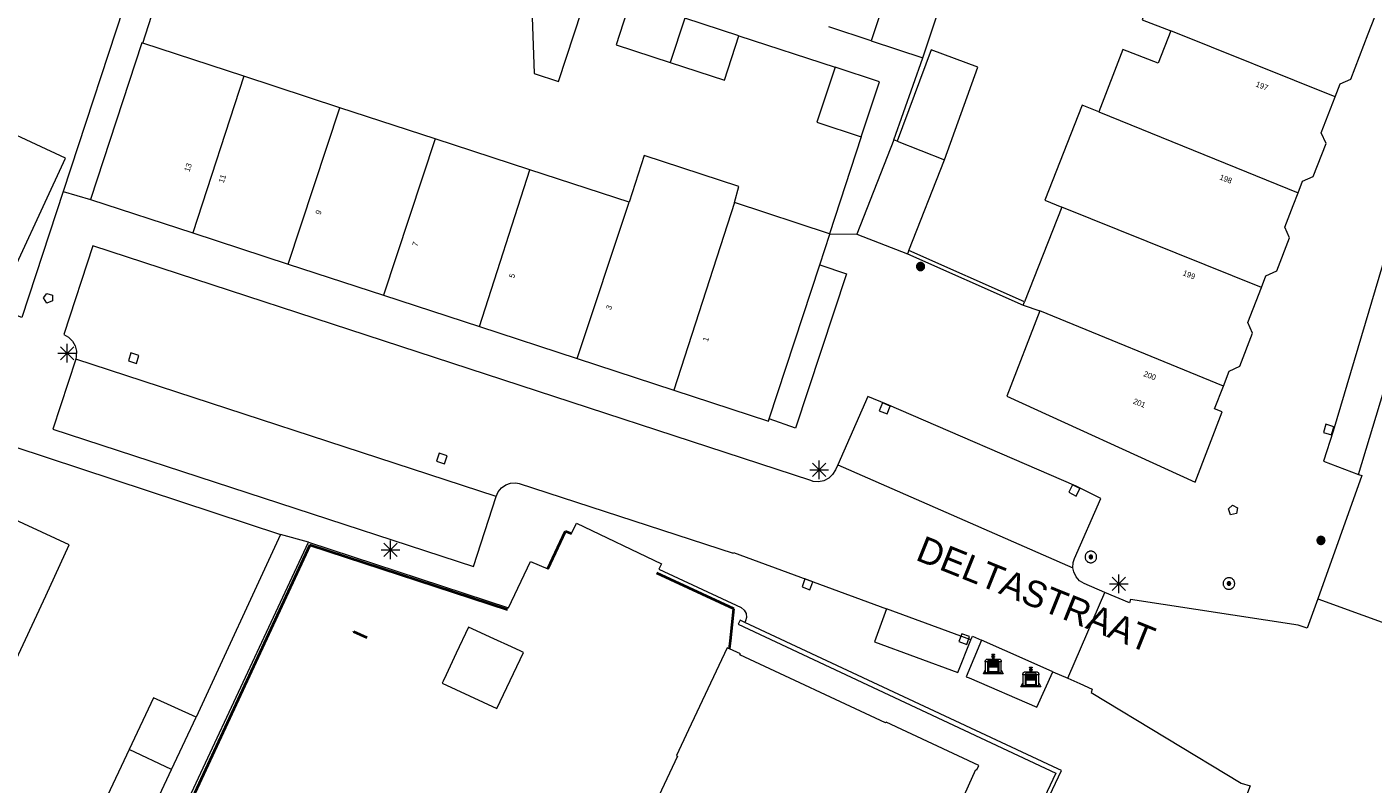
# Model space of a CAD drawing. Header units: metres. Extents: x 135779 to 137489, y 452643 to 455118.
# Tile 27 of 256: x 136260 to 136332, y 453152 to 453193. Entities that reach past the tile are written whole.
import ezdxf
from ezdxf.enums import TextEntityAlignment as Align

# ---------------------------------------------------------------- set-up
doc = ezdxf.new("R2010")
doc.units = ezdxf.units.M
doc.linetypes.add('DGN_Style_4', pattern=[89.853097, 44.898487, -22.449243, 0.056123, -22.449243])
for name, color, linetype, lineweight in [('KTop_BAK_Afval apart plaats', 96, 'Continuous', 13), ('KTop_NAR_Huisnummer (t)', 7, 'Continuous', 13), ('KTop_NAR_Huisnummer tijdelijk (t)', 7, 'Continuous', 13), ('KTop_ORL_Weg_Straatnaam (t)', 7, 'Continuous', 13), ('KTop_PAL_Lichtmast', 40, 'Continuous', 13), ('KTop_PND_Grondvlaksituatie van BAG-pand [tachy]', 1, 'Continuous', 13), ('KTop_PND_Pandscheiding', 40, 'Continuous', 13), ('KTop_PUT_Brandkraan of -put', 1, 'Continuous', 13), ('KTop_PUT_Inspectie- of rioolput', 15, 'Continuous', 13), ('KTop_PUT_Kolk', 15, 'Continuous', 13), ('KTop_SHD_Hek (l)', 15, 'DGN_Style_4', 40), ('KTop_SHD_Muur', 15, 'Continuous', 13), ('KTop_VGO_Boom', 92, 'Continuous', 13), ('KTop_WGD_Rijbaan_Lokale weg', 251, 'Continuous', 13), ('KTop_WGD_Rijbaan_Lokale weg_verkeersdrempel', 40, 'Continuous', 13), ('KTop_WGD_Voetpad', 251, 'Continuous', 13), ('KTop_WGD_Voetpad_achterpad', 251, 'Continuous', 13)]:
    doc.layers.add(name, color=color, linetype=linetype, lineweight=lineweight)
doc.styles.add('Style-ROVU', font='ROVU.shx')
doc.styles.add('Style-ROVUCURSIEF', font='ROVUCURSIEF.shx')

# ---------------------------------------------------------------- blocks, each defined once
blk = doc.blocks.new('BAK_Afval_apart_plaats')
at = {"layer": 'KTop_BAK_Afval apart plaats'}
for p, q in [((-0.43, 0.141), (-0.425, 0.168)), ((-0.43, 0.118), (-0.43, 0.141)), ((-0.29, 0.118), (-0.43, 0.118)), ((-0.43, 0.118), (-0.43, -0.457)), ((-0.29, 0.118), (-0.43, 0.118)), ((-0.425, 0.168), (-0.416, 0.193)), ((-0.416, 0.193), (-0.403, 0.215)), ((-0.403, 0.215), (-0.384, 0.24)), ((-0.384, 0.24), (-0.364, 0.258)), ((-0.364, 0.258), (-0.342, 0.272)), ((-0.342, 0.272), (0, 0.272)), ((-0.282, 0.167), (-0.29, 0.146)), ((-0.282, 0.167), (-0.29, 0.146)), ((-0.29, 0.146), (-0.29, 0.118)), ((-0.29, 0.146), (-0.29, 0.118)), ((-0.29, -0.429), (-0.29, 0.118)), ((-0.29, 0.118), (-0.29, -0.429)), ((-0.273, 0.186), (-0.282, 0.167)), ((-0.273, 0.186), (-0.282, 0.167)), ((-0.248, 0.217), (-0.273, 0.186)), ((-0.248, 0.217), (-0.273, 0.186)), ((0.248, 0.217), (-0.248, 0.217)), ((0.248, 0.217), (-0.248, 0.217)), ((-0.242, 0.081), (-0.242, 0.153)), ((-0.242, 0.153), (0.242, 0.153)), ((0.242, 0.081), (-0.242, 0.081)), ((-0.242, 0.034), (-0.242, 0.081)), ((-0.242, 0.081), (0.242, 0.081)), ((-0.242, -0.059), (-0.242, 0.034)), ((-0.242, 0.034), (0.242, 0.034)), ((0.242, 0.034), (-0.242, 0.034)), ((-0.073, 0.513), (-0.072, 0.515)), ((-0.073, 0.513), (-0.073, 0.49)), ((-0.072, 0.511), (-0.073, 0.513)), ((-0.072, 0.511), (-0.073, 0.513)), ((-0.073, 0.49), (-0.072, 0.488)), ((-0.073, 0.399), (-0.073, 0.376)), ((-0.072, 0.397), (-0.073, 0.399)), ((-0.073, 0.376), (-0.072, 0.374)), ((-0.072, 0.515), (-0.071, 0.516)), ((-0.07, 0.51), (-0.072, 0.511)), ((-0.07, 0.51), (-0.072, 0.511)), ((-0.072, 0.488), (-0.07, 0.486)), ((-0.07, 0.396), (-0.072, 0.397)), ((-0.072, 0.374), (-0.07, 0.373)), ((-0.071, 0.516), (-0.07, 0.517)), ((-0.07, 0.517), (-0.067, 0.519)), ((-0.069, 0.509), (-0.07, 0.51)), ((-0.069, 0.509), (-0.07, 0.51)), ((-0.07, 0.486), (-0.069, 0.485)), ((-0.069, 0.395), (-0.07, 0.396)), ((-0.07, 0.373), (-0.069, 0.371)), ((-0.066, 0.507), (-0.069, 0.509)), ((-0.066, 0.507), (-0.069, 0.509)), ((-0.069, 0.485), (-0.066, 0.484)), ((-0.066, 0.394), (-0.069, 0.395)), ((-0.069, 0.371), (-0.066, 0.37)), ((-0.067, 0.519), (-0.065, 0.52)), ((-0.063, 0.506), (-0.066, 0.507)), ((-0.063, 0.506), (-0.066, 0.507)), ((-0.066, 0.484), (-0.063, 0.483)), ((-0.063, 0.392), (-0.066, 0.394)), ((-0.066, 0.37), (-0.063, 0.369)), ((-0.065, 0.52), (-0.061, 0.521)), ((-0.059, 0.505), (-0.063, 0.506)), ((-0.059, 0.505), (-0.063, 0.506)), ((-0.063, 0.483), (-0.059, 0.482)), ((-0.059, 0.391), (-0.063, 0.392)), ((-0.063, 0.369), (-0.059, 0.368)), ((-0.061, 0.521), (-0.055, 0.523)), ((-0.054, 0.504), (-0.059, 0.505)), ((-0.054, 0.504), (-0.059, 0.505)), ((-0.059, 0.482), (-0.054, 0.481)), ((-0.054, 0.39), (-0.059, 0.391)), ((-0.059, 0.368), (-0.054, 0.367)), ((-0.055, 0.523), (-0.049, 0.524)), ((-0.048, 0.503), (-0.054, 0.504)), ((-0.048, 0.503), (-0.054, 0.504)), ((-0.054, 0.481), (-0.048, 0.48)), ((-0.048, 0.389), (-0.054, 0.39)), ((-0.054, 0.367), (-0.048, 0.366)), ((-0.049, 0.524), (-0.043, 0.525)), ((-0.043, 0.502), (-0.048, 0.503)), ((-0.043, 0.502), (-0.048, 0.503)), ((-0.048, 0.48), (-0.043, 0.479)), ((-0.043, 0.388), (-0.048, 0.389)), ((-0.048, 0.366), (-0.043, 0.365)), ((-0.043, 0.525), (-0.035, 0.526)), ((-0.036, 0.501), (-0.043, 0.502)), ((-0.036, 0.501), (-0.043, 0.502)), ((-0.043, 0.479), (-0.036, 0.478)), ((-0.036, 0.388), (-0.043, 0.388)), ((-0.043, 0.365), (-0.036, 0.364)), ((-0.03, 0.501), (-0.036, 0.501)), ((-0.03, 0.501), (-0.036, 0.501)), ((-0.036, 0.478), (-0.03, 0.478)), ((-0.03, 0.387), (-0.036, 0.388)), ((-0.036, 0.364), (-0.03, 0.364)), ((-0.035, 0.526), (-0.029, 0.527)), ((-0.021, 0.5), (-0.03, 0.501)), ((-0.021, 0.5), (-0.03, 0.501)), ((-0.03, 0.478), (-0.028, 0.478)), ((-0.021, 0.387), (-0.03, 0.387)), ((-0.03, 0.364), (-0.028, 0.364)), ((-0.029, 0.527), (-0.023, 0.527)), ((-0.028, 0.478), (-0.021, 0.477)), ((-0.028, 0.468), (-0.028, 0.478)), ((-0.028, 0.478), (-0.021, 0.477)), ((-0.028, 0.4), (-0.028, 0.468)), ((-0.028, 0.468), (-0.021, 0.468)), ((-0.021, 0.468), (-0.028, 0.468)), ((-0.021, 0.4), (-0.028, 0.4)), ((-0.028, 0.364), (-0.021, 0.363)), ((-0.028, 0.355), (-0.028, 0.364)), ((-0.028, 0.364), (-0.021, 0.363)), ((-0.028, 0.272), (-0.028, 0.355)), ((-0.028, 0.355), (-0.021, 0.354)), ((-0.021, 0.354), (-0.028, 0.355)), ((0.028, 0.272), (-0.028, 0.272)), ((-0.023, 0.527), (-0.013, 0.528)), ((-0.014, 0.5), (-0.021, 0.5)), ((-0.014, 0.5), (-0.021, 0.5)), ((-0.021, 0.477), (-0.014, 0.477)), ((-0.021, 0.477), (-0.014, 0.477)), ((-0.021, 0.468), (-0.014, 0.468)), ((-0.014, 0.468), (-0.021, 0.468)), ((-0.014, 0.399), (-0.021, 0.4)), ((-0.014, 0.386), (-0.021, 0.387)), ((-0.021, 0.363), (-0.014, 0.363)), ((-0.021, 0.363), (-0.014, 0.363)), ((-0.021, 0.354), (-0.014, 0.354)), ((-0.014, 0.354), (-0.021, 0.354)), ((0, 0.5), (-0.014, 0.5)), ((0, 0.5), (-0.014, 0.5)), ((-0.014, 0.477), (0, 0.477)), ((-0.014, 0.477), (0, 0.477)), ((-0.014, 0.468), (0, 0.468)), ((0, 0.468), (-0.014, 0.468)), ((0, 0.399), (-0.014, 0.399)), ((0, 0.386), (-0.014, 0.386)), ((-0.014, 0.363), (0, 0.363)), ((-0.014, 0.363), (0, 0.363)), ((-0.014, 0.354), (0, 0.354)), ((0, 0.354), (-0.014, 0.354)), ((-0.013, 0.528), (-0.005, 0.528)), ((-0.005, 0.528), (0, 0.528)), ((0, 0.528), (0.005, 0.528)), ((0, 0.5), (0, 0.477)), ((0, 0.477), (0, 0.5)), ((0, 0.477), (0, 0.5)), ((0, 0.5), (0.014, 0.5)), ((0.014, 0.5), (0, 0.5)), ((0.014, 0.477), (0, 0.477)), ((0, 0.477), (0.014, 0.477)), ((0.014, 0.468), (0, 0.468)), ((0, 0.468), (0, 0.399)), ((0, 0.468), (0, 0.399)), ((0.014, 0.468), (0, 0.468)), ((0, 0.399), (0.014, 0.399)), ((0, 0.363), (0, 0.386)), ((0, 0.363), (0, 0.386)), ((0, 0.386), (0.014, 0.386)), ((0.014, 0.363), (0, 0.363)), ((0, 0.363), (0.014, 0.363)), ((0, 0.354), (0.014, 0.354)), ((0, 0.272), (0, 0.354)), ((0, 0.354), (0, 0.272)), ((0.014, 0.354), (0, 0.354)), ((0, 0.272), (0.342, 0.272)), ((0.028, 0.272), (0, 0.272)), ((0, 0.272), (0.028, 0.272)), ((0.005, 0.528), (0.013, 0.528)), ((0.013, 0.528), (0.023, 0.527)), ((0.014, 0.5), (0.021, 0.5)), ((0.021, 0.5), (0.014, 0.5)), ((0.021, 0.477), (0.014, 0.477)), ((0.014, 0.477), (0.021, 0.477)), ((0.021, 0.468), (0.014, 0.468)), ((0.021, 0.468), (0.014, 0.468)), ((0.014, 0.399), (0.021, 0.4)), ((0.014, 0.386), (0.021, 0.387)), ((0.021, 0.363), (0.014, 0.363)), ((0.014, 0.363), (0.021, 0.363)), ((0.014, 0.354), (0.021, 0.354)), ((0.021, 0.354), (0.014, 0.354)), ((0.021, 0.5), (0.03, 0.501)), ((0.03, 0.501), (0.021, 0.5)), ((0.028, 0.478), (0.021, 0.477)), ((0.021, 0.477), (0.028, 0.478)), ((0.021, 0.468), (0.028, 0.468)), ((0.028, 0.468), (0.021, 0.468)), ((0.028, 0.468), (0.021, 0.468)), ((0.021, 0.4), (0.028, 0.4)), ((0.021, 0.387), (0.03, 0.387)), ((0.028, 0.364), (0.021, 0.363)), ((0.021, 0.363), (0.028, 0.364)), ((0.021, 0.354), (0.028, 0.355)), ((0.028, 0.355), (0.021, 0.354)), ((0.023, 0.527), (0.029, 0.527)), ((0.03, 0.478), (0.028, 0.478)), ((0.028, 0.478), (0.028, 0.468)), ((0.028, 0.4), (0.028, 0.468)), ((0.03, 0.364), (0.028, 0.364)), ((0.028, 0.364), (0.028, 0.355)), ((0.028, 0.355), (0.028, 0.272)), ((0.029, 0.527), (0.035, 0.526)), ((0.03, 0.501), (0.036, 0.501)), ((0.036, 0.501), (0.03, 0.501)), ((0.036, 0.478), (0.03, 0.478)), ((0.03, 0.387), (0.036, 0.388)), ((0.036, 0.364), (0.03, 0.364)), ((0.035, 0.526), (0.043, 0.525)), ((0.036, 0.501), (0.043, 0.502)), ((0.043, 0.502), (0.036, 0.501)), ((0.043, 0.479), (0.036, 0.478)), ((0.036, 0.388), (0.043, 0.388)), ((0.043, 0.365), (0.036, 0.364)), ((0.043, 0.525), (0.049, 0.524)), ((0.043, 0.502), (0.048, 0.503)), ((0.048, 0.503), (0.043, 0.502)), ((0.048, 0.48), (0.043, 0.479)), ((0.043, 0.388), (0.048, 0.389)), ((0.048, 0.366), (0.043, 0.365)), ((0.048, 0.503), (0.054, 0.504)), ((0.054, 0.504), (0.048, 0.503)), ((0.054, 0.481), (0.048, 0.48)), ((0.048, 0.389), (0.054, 0.39)), ((0.054, 0.367), (0.048, 0.366)), ((0.049, 0.524), (0.055, 0.523)), ((0.054, 0.504), (0.059, 0.505)), ((0.059, 0.505), (0.054, 0.504)), ((0.059, 0.482), (0.054, 0.481)), ((0.054, 0.39), (0.059, 0.391)), ((0.059, 0.368), (0.054, 0.367)), ((0.055, 0.523), (0.061, 0.521)), ((0.059, 0.505), (0.063, 0.506)), ((0.063, 0.506), (0.059, 0.505)), ((0.063, 0.483), (0.059, 0.482)), ((0.059, 0.391), (0.063, 0.392)), ((0.063, 0.369), (0.059, 0.368)), ((0.061, 0.521), (0.065, 0.52)), ((0.063, 0.506), (0.066, 0.507)), ((0.066, 0.507), (0.063, 0.506)), ((0.066, 0.484), (0.063, 0.483)), ((0.063, 0.392), (0.066, 0.394)), ((0.066, 0.37), (0.063, 0.369)), ((0.065, 0.52), (0.067, 0.519)), ((0.066, 0.507), (0.069, 0.509)), ((0.069, 0.509), (0.066, 0.507)), ((0.069, 0.485), (0.066, 0.484)), ((0.066, 0.394), (0.069, 0.395)), ((0.069, 0.371), (0.066, 0.37)), ((0.067, 0.519), (0.07, 0.517)), ((0.069, 0.509), (0.07, 0.51)), ((0.07, 0.51), (0.069, 0.509)), ((0.07, 0.486), (0.069, 0.485)), ((0.069, 0.395), (0.07, 0.396)), ((0.07, 0.373), (0.069, 0.371)), ((0.07, 0.517), (0.071, 0.516)), ((0.07, 0.51), (0.072, 0.511)), ((0.072, 0.511), (0.07, 0.51)), ((0.072, 0.488), (0.07, 0.486)), ((0.07, 0.396), (0.072, 0.397)), ((0.072, 0.374), (0.07, 0.373)), ((0.071, 0.516), (0.072, 0.515)), ((0.072, 0.515), (0.073, 0.513)), ((0.072, 0.511), (0.073, 0.513)), ((0.073, 0.513), (0.072, 0.511)), ((0.073, 0.49), (0.072, 0.488)), ((0.072, 0.397), (0.073, 0.399)), ((0.073, 0.376), (0.072, 0.374)), ((0.073, 0.513), (0.073, 0.49)), ((0.073, 0.399), (0.073, 0.376)), ((0.242, 0.153), (0.242, 0.081)), ((0.242, 0.081), (0.242, 0.034)), ((0.242, 0.034), (0.242, -0.059)), ((0.273, 0.186), (0.248, 0.217)), ((0.273, 0.186), (0.248, 0.217)), ((0.282, 0.167), (0.273, 0.186)), ((0.282, 0.167), (0.273, 0.186)), ((0.29, 0.146), (0.282, 0.167)), ((0.29, 0.146), (0.282, 0.167)), ((0.29, 0.118), (0.29, 0.146)), ((0.29, 0.118), (0.29, 0.146)), ((0.43, 0.118), (0.29, 0.118)), ((0.29, 0.118), (0.29, -0.429)), ((0.43, 0.118), (0.29, 0.118)), ((0.29, -0.429), (0.29, 0.118)), ((0.342, 0.272), (0.364, 0.258)), ((0.364, 0.258), (0.384, 0.24)), ((0.384, 0.24), (0.403, 0.215)), ((0.403, 0.215), (0.416, 0.193)), ((0.416, 0.193), (0.425, 0.168)), ((0.425, 0.168), (0.43, 0.141)), ((0.43, 0.141), (0.43, 0.118)), ((0.43, -0.457), (0.43, 0.118)), ((-0.528, -0.528), (-0.43, -0.332)), ((0.528, -0.528), (-0.528, -0.528)), ((-0.43, -0.332), (-0.43, -0.457)), ((-0.43, -0.457), (0.43, -0.457)), ((-0.43, -0.457), (0.43, -0.457)), ((0.29, -0.429), (-0.29, -0.429)), ((-0.29, -0.429), (0.29, -0.429)), ((0.242, -0.059), (-0.242, -0.059)), ((-0.242, -0.059), (-0.242, -0.092)), ((0.242, -0.059), (-0.242, -0.059)), ((-0.242, -0.092), (0.242, -0.092)), ((-0.242, -0.11), (-0.242, -0.092)), ((-0.242, -0.092), (0.242, -0.092)), ((0.242, -0.11), (-0.242, -0.11)), ((0.242, -0.11), (-0.242, -0.11)), ((-0.242, -0.147), (0.242, -0.147)), ((-0.242, -0.41), (-0.242, -0.147)), ((0.242, -0.41), (-0.242, -0.41)), ((0.242, -0.11), (0.242, -0.059)), ((0.242, -0.092), (0.242, -0.11)), ((0.242, -0.092), (0.242, -0.11)), ((0.242, -0.147), (0.242, -0.41)), ((0.43, -0.457), (0.43, -0.332)), ((0.43, -0.332), (0.528, -0.528))]:
    blk.add_line(p, q, dxfattribs=at)
at = {"layer": 'KTop_BAK_Afval apart plaats', "flags": 128}
blk.add_lwpolyline([(0.029, 0.413), (0.035, 0.412), (0.043, 0.411), (0.049, 0.41), (0.055, 0.409), (0.061, 0.407), (0.065, 0.406), (0.067, 0.405), (0.07, 0.403), (0.071, 0.402), (0.072, 0.401), (0.073, 0.399), (0.072, 0.397), (0.07, 0.396), (0.069, 0.395), (0.066, 0.394), (0.063, 0.392), (0.059, 0.391), (0.054, 0.39), (0.048, 0.389), (0.043, 0.388), (0.036, 0.388), (0.03, 0.387), (0.021, 0.387), (0.014, 0.386), (0, 0.386), (-0.014, 0.386), (-0.021, 0.387), (-0.03, 0.387), (-0.036, 0.388), (-0.043, 0.388), (-0.048, 0.389), (-0.054, 0.39), (-0.059, 0.391), (-0.063, 0.392), (-0.066, 0.394), (-0.069, 0.395), (-0.07, 0.396), (-0.072, 0.397), (-0.073, 0.399), (-0.072, 0.401), (-0.071, 0.402), (-0.07, 0.403), (-0.067, 0.405), (-0.065, 0.406), (-0.061, 0.407), (-0.055, 0.409), (-0.049, 0.41), (-0.043, 0.411), (-0.035, 0.412), (-0.029, 0.413), (-0.028, 0.413), (-0.028, 0.4), (-0.021, 0.4), (-0.014, 0.399), (0, 0.399), (0.014, 0.399), (0.021, 0.4), (0.028, 0.4), (0.028, 0.413), (0.029, 0.413), (0.028, 0.413)], dxfattribs=at)
at = {"layer": 'KTop_BAK_Afval apart plaats'}
for p in [(0, 0), (-0.43, -0.457)]:
    blk.add_point(p, dxfattribs=at)
blk = doc.blocks.new('PAL_Lichtmast')
at = {"layer": 'KTop_PAL_Lichtmast'}
for p, q in [((-0.354, -0.354), (0.354, 0.354)), ((0.354, -0.354), (-0.354, 0.354)), ((0, -0.5), (0, 0.5)), ((-0.5, 0), (0.5, 0))]:
    blk.add_line(p, q, dxfattribs=at)
blk = doc.blocks.new('PUT_Brandkraan_of_-put')
at = {"layer": 'KTop_PUT_Brandkraan of -put'}
for p, q in [((-0.25, 0.034), (0, 0.25)), ((-0.158, -0.25), (-0.25, 0.034)), ((0, 0.25), (0.25, 0.033)), ((0.25, 0.033), (0.158, -0.25)), ((0.158, -0.25), (-0.158, -0.25))]:
    blk.add_line(p, q, dxfattribs=at)
blk = doc.blocks.new('PUT_Inspectie-_of_rioolput')
at = {"layer": 'KTop_PUT_Inspectie- of rioolput', "flags": 128}
for points in [[(0.31, 0), (0.308, 0.032), (0.303, 0.064), (0.294, 0.095), (0.283, 0.126), (0.268, 0.155), (0.25, 0.182), (0.23, 0.207), (0.207, 0.23), (0.182, 0.25), (0.154, 0.268), (0.126, 0.283), (0.095, 0.294), (0.064, 0.303), (0.032, 0.308), (0, 0.309), (-0.032, 0.308), (-0.064, 0.303), (-0.096, 0.294), (-0.126, 0.283), (-0.155, 0.268), (-0.182, 0.25), (-0.207, 0.23), (-0.23, 0.207), (-0.25, 0.182), (-0.268, 0.154), (-0.283, 0.126), (-0.294, 0.095), (-0.303, 0.064), (-0.308, 0.032), (-0.309, 0), (-0.308, -0.032), (-0.303, -0.064), (-0.294, -0.096), (-0.283, -0.126), (-0.268, -0.155), (-0.25, -0.182), (-0.23, -0.207), (-0.207, -0.23), (-0.182, -0.25), (-0.155, -0.268), (-0.126, -0.283), (-0.096, -0.294), (-0.064, -0.303), (-0.032, -0.308), (0, -0.309), (0.032, -0.308), (0.064, -0.303), (0.095, -0.294), (0.126, -0.283), (0.155, -0.268), (0.182, -0.25), (0.207, -0.23), (0.23, -0.207), (0.25, -0.182), (0.268, -0.155), (0.283, -0.126), (0.294, -0.096), (0.303, -0.064), (0.308, -0.032), (0.31, 0)], [(0.095, 0), (0.094, 0.009), (0.092, 0.019), (0.09, 0.029), (0.086, 0.038), (0.082, 0.047), (0.076, 0.055), (0.07, 0.063), (0.063, 0.07), (0.055, 0.076), (0.047, 0.082), (0.038, 0.086), (0.029, 0.09), (0.019, 0.092), (0.009, 0.094), (0, 0.094), (-0.01, 0.094), (-0.02, 0.092), (-0.029, 0.09), (-0.039, 0.086), (-0.048, 0.082), (-0.056, 0.076), (-0.064, 0.07), (-0.071, 0.063), (-0.077, 0.055), (-0.082, 0.047), (-0.087, 0.038), (-0.09, 0.029), (-0.093, 0.019), (-0.094, 0.009), (-0.095, 0), (-0.094, -0.01), (-0.093, -0.02), (-0.09, -0.029), (-0.087, -0.039), (-0.082, -0.048), (-0.077, -0.056), (-0.071, -0.064), (-0.064, -0.071), (-0.056, -0.077), (-0.047, -0.082), (-0.039, -0.087), (-0.029, -0.09), (-0.02, -0.093), (-0.01, -0.094), (0, -0.095), (0.009, -0.094), (0.019, -0.093), (0.029, -0.09), (0.038, -0.087), (0.047, -0.082), (0.055, -0.077), (0.063, -0.071), (0.07, -0.064), (0.076, -0.056), (0.082, -0.047), (0.086, -0.039), (0.09, -0.029), (0.092, -0.02), (0.094, -0.01), (0.095, 0)], [(0.035, 0), (0.034, 0.003), (0.034, 0.007), (0.033, 0.01), (0.031, 0.014), (0.03, 0.017), (0.028, 0.02), (0.026, 0.023), (0.023, 0.026), (0.02, 0.028), (0.017, 0.03), (0.014, 0.031), (0.01, 0.033), (0.007, 0.034), (0.003, 0.034), (0, 0.034), (-0.004, 0.034), (-0.007, 0.034), (-0.011, 0.033), (-0.014, 0.031), (-0.018, 0.03), (-0.021, 0.028), (-0.023, 0.026), (-0.026, 0.023), (-0.028, 0.02), (-0.03, 0.017), (-0.032, 0.014), (-0.033, 0.01), (-0.034, 0.007), (-0.035, 0.003), (-0.035, 0), (-0.035, -0.004), (-0.034, -0.007), (-0.033, -0.011), (-0.032, -0.014), (-0.03, -0.018), (-0.028, -0.021), (-0.026, -0.023), (-0.023, -0.026), (-0.021, -0.028), (-0.017, -0.03), (-0.014, -0.032), (-0.011, -0.033), (-0.007, -0.034), (-0.004, -0.035), (0, -0.035), (0.003, -0.035), (0.007, -0.034), (0.01, -0.033), (0.014, -0.032), (0.017, -0.03), (0.02, -0.028), (0.023, -0.026), (0.026, -0.023), (0.028, -0.021), (0.03, -0.017), (0.031, -0.014), (0.033, -0.011), (0.034, -0.007), (0.034, -0.004), (0.035, 0)], [(0.01, 0.02), (0.007, 0.02), (0.005, 0.021), (0.003, 0.022), (0.001, 0.022), (-0.001, 0.022), (-0.004, 0.022), (-0.006, 0.021), (-0.008, 0.02), (-0.01, 0.019), (-0.012, 0.018), (-0.014, 0.017), (-0.016, 0.015), (-0.017, 0.013), (-0.019, 0.012), (-0.02, 0.009), (-0.021, 0.007), (-0.022, 0.005), (-0.022, 0.003), (-0.022, 0.001), (-0.022, -0.001), (-0.022, -0.004), (-0.022, -0.006), (-0.021, -0.008), (-0.02, -0.01), (-0.019, -0.012), (-0.017, -0.014), (-0.016, -0.016), (-0.014, -0.017), (-0.012, -0.019), (-0.01, -0.02), (-0.008, -0.021), (-0.006, -0.022), (-0.003, -0.022), (-0.001, -0.022), (0.001, -0.022), (0.003, -0.022), (0.005, -0.022), (0.008, -0.021), (0.01, -0.02), (0.012, -0.019), (0.014, -0.017), (0.015, -0.016), (0.017, -0.014), (0.018, -0.012), (0.02, -0.01), (0.02, -0.008), (0.021, -0.006), (0.022, -0.003), (0.022, -0.001), (0.022, 0.001), (0.022, 0.003), (0.021, 0.005), (0.02, 0.008), (0.019, 0.01), (0.018, 0.012), (0.017, 0.014), (0.015, 0.015), (0.013, 0.017), (0.012, 0.018), (0.01, 0.02)]]:
    blk.add_lwpolyline(points, dxfattribs=at)
blk = doc.blocks.new('PUT_Kolk')
at = {"layer": 'KTop_PUT_Kolk', "flags": 128}
blk.add_lwpolyline([(0.225, -0.225), (0.225, 0.225), (-0.225, 0.225), (-0.225, -0.225), (0.225, -0.225)], dxfattribs=at)
blk = doc.blocks.new('VGO_Boom')
at = {"layer": 'KTop_VGO_Boom', "flags": 128}
for points in [[(0.215, 0), (0.214, 0.022), (0.21, 0.045), (0.204, 0.066), (0.196, 0.087), (0.186, 0.108), (0.174, 0.126), (0.16, 0.144), (0.144, 0.16), (0.126, 0.174), (0.107, 0.186), (0.087, 0.196), (0.066, 0.204), (0.045, 0.21), (0.022, 0.214), (-0.001, 0.215), (-0.023, 0.214), (-0.045, 0.21), (-0.067, 0.204), (-0.088, 0.196), (-0.108, 0.186), (-0.127, 0.174), (-0.144, 0.16), (-0.16, 0.144), (-0.174, 0.126), (-0.187, 0.107), (-0.197, 0.087), (-0.205, 0.066), (-0.211, 0.045), (-0.214, 0.022), (-0.215, -0.001), (-0.214, -0.023), (-0.211, -0.045), (-0.205, -0.067), (-0.197, -0.088), (-0.187, -0.108), (-0.174, -0.127), (-0.16, -0.144), (-0.144, -0.16), (-0.127, -0.174), (-0.108, -0.187), (-0.088, -0.197), (-0.067, -0.205), (-0.045, -0.211), (-0.023, -0.214), (0, -0.215), (0.022, -0.214), (0.045, -0.211), (0.066, -0.205), (0.087, -0.197), (0.108, -0.187), (0.126, -0.174), (0.144, -0.16), (0.16, -0.144), (0.174, -0.127), (0.186, -0.108), (0.196, -0.088), (0.204, -0.067), (0.21, -0.045), (0.214, -0.023), (0.215, -0.001)], [(0.155, 0), (0.154, 0.016), (0.152, 0.032), (0.147, 0.048), (0.142, 0.063), (0.134, 0.078), (0.125, 0.091), (0.115, 0.104), (0.104, 0.115), (0.091, 0.125), (0.077, 0.134), (0.063, 0.142), (0.048, 0.147), (0.032, 0.152), (0.016, 0.154), (-0.001, 0.155), (-0.017, 0.154), (-0.033, 0.152), (-0.048, 0.147), (-0.064, 0.142), (-0.078, 0.134), (-0.092, 0.125), (-0.104, 0.115), (-0.116, 0.104), (-0.126, 0.091), (-0.135, 0.077), (-0.142, 0.063), (-0.148, 0.048), (-0.152, 0.032), (-0.155, 0.016), (-0.155, -0.001), (-0.155, -0.017), (-0.152, -0.033), (-0.148, -0.048), (-0.142, -0.064), (-0.135, -0.078), (-0.126, -0.092), (-0.116, -0.104), (-0.104, -0.116), (-0.092, -0.126), (-0.078, -0.135), (-0.064, -0.142), (-0.048, -0.148), (-0.033, -0.152), (-0.017, -0.155), (0, -0.155), (0.016, -0.155), (0.032, -0.152), (0.048, -0.148), (0.063, -0.142), (0.078, -0.135), (0.091, -0.126), (0.104, -0.116), (0.115, -0.104), (0.125, -0.092), (0.134, -0.078), (0.142, -0.064), (0.147, -0.048), (0.152, -0.033), (0.154, -0.017), (0.155, -0.001)], [(0.095, 0), (0.094, 0.01), (0.093, 0.02), (0.09, 0.029), (0.087, 0.039), (0.082, 0.048), (0.077, 0.056), (0.071, 0.064), (0.064, 0.071), (0.056, 0.077), (0.047, 0.082), (0.039, 0.087), (0.029, 0.09), (0.02, 0.093), (0.01, 0.094), (-0.001, 0.095), (-0.01, 0.094), (-0.02, 0.093), (-0.03, 0.09), (-0.039, 0.087), (-0.048, 0.082), (-0.056, 0.077), (-0.064, 0.071), (-0.071, 0.064), (-0.077, 0.056), (-0.083, 0.047), (-0.087, 0.039), (-0.091, 0.029), (-0.093, 0.02), (-0.095, 0.01), (-0.095, -0.001), (-0.095, -0.01), (-0.093, -0.02), (-0.091, -0.03), (-0.087, -0.039), (-0.083, -0.048), (-0.077, -0.056), (-0.071, -0.064), (-0.064, -0.071), (-0.056, -0.077), (-0.048, -0.083), (-0.039, -0.087), (-0.03, -0.091), (-0.02, -0.093), (-0.01, -0.095), (0, -0.095), (0.01, -0.095), (0.02, -0.093), (0.029, -0.091), (0.039, -0.087), (0.048, -0.083), (0.056, -0.077), (0.064, -0.071), (0.071, -0.064), (0.077, -0.056), (0.082, -0.048), (0.087, -0.039), (0.09, -0.03), (0.093, -0.02), (0.094, -0.01), (0.095, -0.001)], [(0.035, 0), (0.035, 0.004), (0.034, 0.007), (0.033, 0.011), (0.032, 0.014), (0.03, 0.018), (0.028, 0.021), (0.026, 0.023), (0.023, 0.026), (0.021, 0.028), (0.017, 0.03), (0.014, 0.032), (0.011, 0.033), (0.007, 0.034), (0.004, 0.035), (-0.001, 0.035), (-0.004, 0.035), (-0.008, 0.034), (-0.011, 0.033), (-0.015, 0.032), (-0.018, 0.03), (-0.021, 0.028), (-0.024, 0.026), (-0.027, 0.023), (-0.029, 0.021), (-0.031, 0.017), (-0.032, 0.014), (-0.034, 0.011), (-0.035, 0.007), (-0.035, 0.004), (-0.035, -0.001), (-0.035, -0.004), (-0.035, -0.008), (-0.034, -0.011), (-0.032, -0.015), (-0.031, -0.018), (-0.029, -0.021), (-0.027, -0.024), (-0.024, -0.027), (-0.021, -0.029), (-0.018, -0.031), (-0.015, -0.032), (-0.011, -0.034), (-0.008, -0.035), (-0.004, -0.035), (0, -0.035), (0.004, -0.035), (0.007, -0.035), (0.011, -0.034), (0.014, -0.032), (0.018, -0.031), (0.021, -0.029), (0.023, -0.027), (0.026, -0.024), (0.028, -0.021), (0.03, -0.018), (0.032, -0.015), (0.033, -0.011), (0.034, -0.008), (0.035, -0.004), (0.035, 0)]]:
    blk.add_lwpolyline(points, dxfattribs=at)

msp = doc.modelspace()

# ---------------------------------------------------------------- linework, layer by layer
at = {"layer": 'KTop_PND_Grondvlaksituatie van BAG-pand [tachy]', "flags": 128}
for points in [[(136322.018, 453198.204), (136321.872, 453197.81), (136321.41, 453197.63), (136319.739, 453193.144), (136321.27, 453192.556)], [(136284.266, 453194.221), (136287.161, 453193.271), (136287.271, 453190.276), (136288.561, 453189.851), (136290.219, 453194.891)], [(136308.031, 453191.1), (136308.937, 453193.823), (136306.168, 453194.744), (136305.262, 453192.021)], [(136330.052, 453189.024), (136330.318, 453189.712), (136330.887, 453189.964), (136331.822, 453192.384), (136332.535, 453194.228)], [(136292.41, 453194.168), (136291.641, 453191.801), (136294.536, 453190.856)], [(136298.201, 453192.281), (136295.308, 453193.224)], [(136294.536, 453190.856), (136297.431, 453189.911), (136298.201, 453192.281)], [(136321.27, 453192.556), (136320.603, 453190.82), (136318.717, 453191.544), (136317.43, 453188.227)], [(136266.375, 453191.883), (136266.321, 453191.901), (136263.571, 453183.551)], [(136271.768, 453190.12), (136266.375, 453191.883)], [(136305.262, 453192.021), (136308.031, 453191.1)], [(136309.184, 453185.658), (136310.971, 453190.614), (136308.47, 453191.54), (136306.66, 453186.652)], [(136303.341, 453190.611), (136302.371, 453187.671), (136304.741, 453186.891)], [(136304.741, 453186.891), (136305.711, 453189.831), (136303.341, 453190.611)], [(136276.895, 453188.444), (136271.768, 453190.12)], [(136281.987, 453186.779), (136276.895, 453188.444)], [(136317.43, 453188.227), (136316.531, 453188.587), (136314.547, 453183.5), (136315.457, 453183.134)], [(136328.073, 453183.905), (136328.314, 453184.527), (136328.882, 453184.778), (136329.564, 453186.541), (136329.312, 453187.11), (136330.052, 453189.024)], [(136258.541, 453177.781), (136262.231, 453185.741), (136257.249, 453188.064)], [(136287.035, 453185.128), (136281.987, 453186.779)], [(136306.482, 453186.722), (136304.502, 453181.699)], [(136306.66, 453186.652), (136306.482, 453186.722)], [(136297.961, 453183.377), (136298.208, 453184.241), (136293.152, 453185.891), (136292.336, 453183.394)], [(136307.277, 453180.821), (136309.184, 453185.658)], [(136292.336, 453183.394), (136287.035, 453185.128)], [(136263.571, 453183.551), (136269.033, 453181.765)], [(136326.117, 453178.844), (136326.356, 453179.463), (136326.932, 453179.733), (136327.613, 453181.495), (136327.362, 453182.065), (136327.812, 453183.23), (136328.073, 453183.905)], [(136303.036, 453181.707), (136297.961, 453183.377)], [(136315.457, 453183.134), (136313.467, 453178.085)], [(136269.033, 453181.765), (136274.131, 453180.098)], [(136302.531, 453180.061), (136303.069, 453181.696), (136303.036, 453181.707)], [(136304.502, 453181.699), (136307.204, 453180.635)], [(136307.277, 453180.821), (136307.204, 453180.635)], [(136274.131, 453180.098), (136279.225, 453178.432)], [(136299.819, 453171.825), (136302.531, 453180.061)], [(136279.225, 453178.432), (136284.354, 453176.755)], [(136324.081, 453173.577), (136324.388, 453174.371), (136324.964, 453174.641), (136325.645, 453176.403), (136325.394, 453176.973), (136326.117, 453178.844)], [(136313.394, 453177.899), (136313.467, 453178.085)], [(136313.394, 453177.899), (136314.273, 453177.59)], [(136314.273, 453177.59), (136312.515, 453173.044), (136322.573, 453168.457), (136324.023, 453172.207), (136323.613, 453172.366), (136324.081, 453173.577)], [(136284.354, 453176.755), (136289.561, 453175.052)], [(136289.561, 453175.052), (136294.721, 453173.365)], [(136294.721, 453173.365), (136299.781, 453171.711), (136299.819, 453171.825)], [(136258.765, 453157.182), (136261.181, 453162.371), (136262.44, 453165.097), (136255.386, 453168.355), (136254.128, 453165.631), (136253.241, 453166.041)], [(136285.118, 453160.086), (136283.762, 453160.711), (136283.107, 453159.319), (136282.563, 453158.161), (136282.401, 453157.817), (136282.351, 453157.711), (136285.281, 453156.361), (136286.691, 453159.361), (136286.561, 453159.421), (136286.052, 453159.655), (136285.118, 453160.086)], [(136310.071, 453151.361), (136310.851, 453153.101), (136310.911, 453153.081), (136311.021, 453153.321), (136306.061, 453155.641), (136306.031, 453155.591), (136298.261, 453159.231), (136298.281, 453159.281), (136297.707, 453159.552), (136297.581, 453159.611), (136295.511, 453155.216), (136294.871, 453153.851), (136294.921, 453153.821), (136292.381, 453148.401)], [(136269.214, 453155.902), (136266.941, 453156.941), (136265.641, 453154.176)], [(136267.906, 453153.112), (136269.214, 453155.902)], [(136265.641, 453154.176), (136264.341, 453151.411), (136266.621, 453150.371)], [(136266.621, 453150.371), (136267.906, 453153.112)]]:
    msp.add_lwpolyline(points, dxfattribs=at)
at = {"layer": 'KTop_PND_Pandscheiding', "flags": 128}
for points in [[(136295.308, 453193.224), (136294.536, 453190.856)], [(136330.052, 453189.024), (136321.27, 453192.556)], [(136271.768, 453190.12), (136269.033, 453181.765)], [(136274.131, 453180.098), (136276.895, 453188.444)], [(136317.43, 453188.227), (136328.073, 453183.905)], [(136281.987, 453186.779), (136279.225, 453178.432)], [(136306.66, 453186.652), (136309.184, 453185.658)], [(136284.354, 453176.755), (136287.035, 453185.128)], [(136289.561, 453175.052), (136292.336, 453183.394)], [(136297.961, 453183.377), (136294.721, 453173.365)], [(136326.117, 453178.844), (136315.457, 453183.134)], [(136324.081, 453173.577), (136314.273, 453177.59)], [(136267.906, 453153.112), (136265.641, 453154.176)]]:
    msp.add_lwpolyline(points, dxfattribs=at)
at = {"layer": 'KTop_SHD_Hek (l)', "flags": 128}
for points in [[(136287.994, 453163.814), (136288.94, 453165.84), (136289.257, 453165.708)], [(136285.844, 453161.633), (136275.288, 453165.09), (136266.069, 453145.267), (136265.922, 453145.334)], [(136297.754, 453159.978), (136297.931, 453161.691), (136293.828, 453163.597)], [(136278.343, 453160.129), (136277.631, 453160.461), (136277.61, 453160.417)], [(136297.707, 453159.552), (136297.754, 453159.978)]]:
    msp.add_lwpolyline(points, dxfattribs=at)
at = {"layer": 'KTop_SHD_Muur', "flags": 128}
for points in [[(136307.204, 453180.635), (136313.394, 453177.899)], [(136313.467, 453178.085), (136307.277, 453180.821)], [(136298.513, 453160.963), (136298.271, 453161.076), (136298.169, 453160.859), (136315.138, 453152.918), (136308.591, 453139.101), (136306.425, 453140.146)], [(136311.774, 453145.313), (136315.434, 453153.045), (136315.234, 453153.138), (136298.513, 453160.963)]]:
    msp.add_lwpolyline(points, dxfattribs=at)
at = {"layer": 'KTop_WGD_Rijbaan_Lokale weg', "flags": 128}
for points in [[(136303.48, 453169.37), (136303.361, 453169.101), (136303.212, 453168.854), (136303.001, 453168.657), (136302.745, 453168.526), (136302.462, 453168.469), (136302.174, 453168.492), (136302.041, 453168.531), (136263.691, 453181.071), (136262.141, 453176.331), (136262.397, 453176.19), (136262.605, 453175.985), (136262.75, 453175.731), (136262.821, 453175.448), (136262.812, 453175.156), (136262.781, 453175.021)], [(136331.301, 453168.865), (136334.942, 453180.901)], [(136285.241, 453167.681), (136262.781, 453175.021)], [(136303.48, 453169.37), (136316.046, 453163.869)], [(136285.241, 453167.681), (136285.346, 453167.938), (136285.52, 453168.154), (136285.748, 453168.312), (136286.011, 453168.399), (136286.288, 453168.407), (136286.461, 453168.371), (136297.891, 453164.651), (136297.92, 453164.689), (136306.082, 453161.692)], [(136331.301, 453168.865), (136331.482, 453168.796), (136329.121, 453162.213)], [(136317.744, 453162.561), (136316.641, 453163.031), (136316.4, 453163.187), (136316.211, 453163.402), (136316.088, 453163.662), (136316.046, 453163.869)], [(136315.779, 453157.974), (136315.834, 453158.111), (136317.744, 453162.561)], [(136329.121, 453162.213), (136336.337, 453159.6)], [(136310.598, 453160.034), (136306.082, 453161.692)], [(136310.598, 453160.034), (136310.675, 453160.226), (136311.163, 453160.011)], [(136314.975, 453158.329), (136313.659, 453158.91), (136311.163, 453160.011)], [(136314.975, 453158.329), (136315.779, 453157.974)]]:
    msp.add_lwpolyline(points, dxfattribs=at)
at = {"layer": 'KTop_WGD_Rijbaan_Lokale weg_verkeersdrempel', "flags": 128}
for points in [[(136329.121, 453162.213), (136328.561, 453160.651), (136328.081, 453160.821), (136319.121, 453162.181), (136319.061, 453162.001), (136317.744, 453162.561)], [(136315.779, 453157.974), (136316.421, 453157.691), (136317.081, 453157.401), (136317.011, 453157.211), (136325.031, 453152.381), (136325.511, 453152.231), (136325.103, 453151.143), (136324.753, 453150.175)]]:
    msp.add_lwpolyline(points, dxfattribs=at)
at = {"layer": 'KTop_WGD_Voetpad', "flags": 128}
for points in [[(136262.114, 453183.978), (136259.901, 453177.241), (136258.541, 453177.781)], [(136262.114, 453183.978), (136263.571, 453183.551)], [(136303.036, 453181.707), (136304.502, 453181.699)], [(136334.942, 453180.901), (136334.921, 453180.861), (136334.753, 453180.637), (136334.528, 453180.47), (136334.265, 453180.372), (136332.575, 453180.032), (136329.945, 453171.18), (136329.435, 453169.579), (136331.301, 453168.865)], [(136302.531, 453180.061), (136303.951, 453179.571), (136301.231, 453171.341), (136299.819, 453171.825)], [(136262.781, 453175.021), (136261.561, 453171.271), (136284.021, 453163.941), (136285.241, 453167.681)], [(136316.046, 453163.869), (136316.057, 453164.155), (136316.121, 453164.371), (136317.541, 453167.581), (136316.221, 453168.231), (136306.091, 453172.621), (136305.091, 453173.031), (136303.48, 453169.37)], [(136253.241, 453166.041), (136255.901, 453171.521), (136273.721, 453165.651)], [(136275.211, 453165.241), (136285.902, 453161.74), (136287.081, 453164.221), (136287.994, 453163.814), (136288.94, 453165.84), (136289.257, 453165.708), (136289.521, 453166.261), (136294.071, 453164.091), (136293.93, 453163.805), (136298.331, 453161.751), (136298.49, 453161.618), (136298.587, 453161.436), (136298.609, 453161.23), (136298.561, 453161.051), (136298.513, 453160.963)], [(136275.211, 453165.241), (136273.721, 453165.651)], [(136306.082, 453161.692), (136305.446, 453159.923), (136309.903, 453158.286), (136310.598, 453160.034)], [(136311.163, 453160.011), (136310.348, 453158.062), (136310.503, 453157.996), (136314.117, 453156.432), (136314.975, 453158.329)]]:
    msp.add_lwpolyline(points, dxfattribs=at)
at = {"layer": 'KTop_WGD_Voetpad_achterpad', "flags": 128}
for points in [[(136266.375, 453191.883), (136269.501, 453201.661), (136271.888, 453200.892)], [(136264.12, 453195.762), (136265.731, 453194.991), (136262.114, 453183.978)], [(136305.262, 453192.021), (136303.015, 453192.768)], [(136298.201, 453192.281), (136303.341, 453190.611)], [(136306.482, 453186.722), (136308.031, 453191.1)], [(136304.741, 453186.891), (136303.036, 453181.707)], [(136273.721, 453165.651), (136269.214, 453155.902)], [(136265.981, 453145.461), (136275.211, 453165.241)]]:
    msp.add_lwpolyline(points, dxfattribs=at)

# ---------------------------------------------------------------- block references
at = {"layer": 'KTop_BAK_Afval apart plaats'}
for p in [(136311.79, 453158.734), (136313.796, 453158.045)]:
    msp.add_blockref('BAK_Afval_apart_plaats', p, dxfattribs=at)
at = {"layer": 'KTop_PAL_Lichtmast'}
for p in [(136262.321, 453175.33), (136302.492, 453169.112), (136279.592, 453164.832), (136318.492, 453163.022)]:
    msp.add_blockref('PAL_Lichtmast', p, dxfattribs=at)
at = {"layer": 'KTop_PUT_Brandkraan of -put'}
for p, rotation in [((136261.312, 453178.242), 161.8154503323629), ((136324.582, 453166.932), 151.1878044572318)]:
    msp.add_blockref('PUT_Brandkraan_of_-put', p, dxfattribs=dict(at, rotation=rotation))
at = {"layer": 'KTop_PUT_Inspectie- of rioolput'}
for p, rotation in [((136317.003, 453164.454), 156.1369539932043), ((136324.377, 453163.038), 261.3691982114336)]:
    msp.add_blockref('PUT_Inspectie-_of_rioolput', p, dxfattribs=dict(at, rotation=rotation))
at = {"layer": 'KTop_PUT_Kolk'}
for p, rotation in [((136265.876, 453175.077), 251.9024421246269), ((136305.993, 453172.389), 67.70637084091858), ((136329.703, 453171.259), 343.4528943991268), ((136282.342, 453169.706), 251.902442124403), ((136316.121, 453168.01), 63.78324714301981), ((136301.867, 453162.997), 69.83729935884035), ((136310.238, 453160.068), 69.8398416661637)]:
    msp.add_blockref('PUT_Kolk', p, dxfattribs=dict(at, rotation=rotation))
at = {"layer": 'KTop_VGO_Boom'}
for p in [(136307.905, 453179.965), (136329.294, 453165.342)]:
    msp.add_blockref('VGO_Boom', p, dxfattribs=at)

# ---------------------------------------------------------------- texts
at = {"layer": 'KTop_NAR_Huisnummer (t)', "style": 'Style-ROVU'}
for s, p in [('197', (136326.459, 453189.486)), ('198', (136324.53, 453184.521)), ('199', (136322.562, 453179.404)), ('200', (136320.464, 453174.017)), ('201', (136319.907, 453172.554))]:
    msp.add_text(s, height=0.3, rotation=338.9, dxfattribs=at).set_placement(p, align=Align.MIDDLE_RIGHT)
at = {"layer": 'KTop_NAR_Huisnummer tijdelijk (t)', "style": 'Style-ROVUCURSIEF'}
for s, p in [('13', (136268.71, 453185.043)), ('11', (136270.544, 453184.443)), ('9', (136275.716, 453182.752)), ('7', (136280.888, 453181.059)), ('5', (136286.059, 453179.365)), ('3', (136291.231, 453177.674)), ('1', (136296.403, 453175.981))]:
    msp.add_text(s, height=0.3, rotation=71.9, dxfattribs=at).set_placement(p, align=Align.MIDDLE_LEFT)
at = {"layer": 'KTop_ORL_Weg_Straatnaam (t)', "style": 'Style-ROVU'}
msp.add_text('DELTASTRAAT', height=1.4, rotation=338.10285, dxfattribs=at).set_placement((136307.582, 453164.318))

doc.saveas('drawing.dxf')
